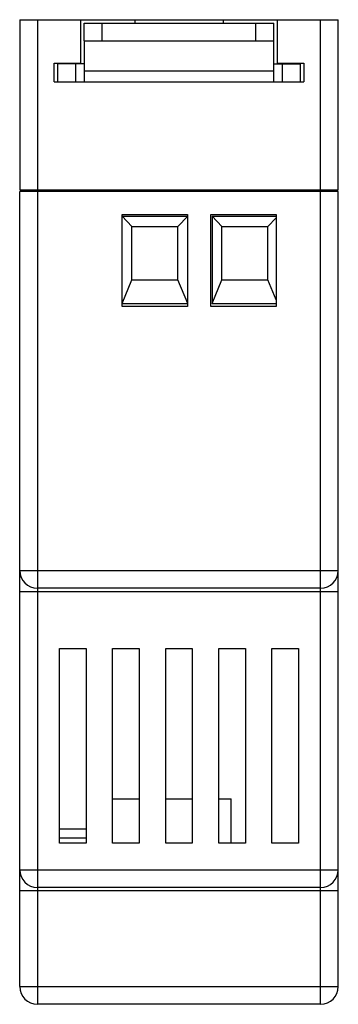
# Model space of a CAD drawing. Header units: millimetres. Extents: x 14 to 32, y 4.8 to 60.4.
import ezdxf

# ---------------------------------------------------------------- set-up
doc = ezdxf.new("R2010")
doc.units = ezdxf.units.MM
doc.header["$LTSCALE"] = 4.230072
doc.layers.get('0').update_dxf_attribs({"linetype": 'CONTINUOUS'})

msp = doc.modelspace()

# ---------------------------------------------------------------- linework, layer by layer
at = {"color": 7}
for p, q in [((14.021, 60.405), (14.021, 50.805)), ((14.021, 60.405), (32.021, 60.405)), ((15.021, 60.405), (15.021, 50.805)), ((17.471, 57.955), (17.471, 60.405)), ((17.671, 59.205), (17.671, 60.205)), ((17.671, 60.205), (28.371, 60.205)), ((18.671, 60.205), (18.671, 59.205)), ((20.521, 60.405), (20.521, 60.205)), ((25.521, 60.405), (25.521, 60.205)), ((27.371, 59.205), (27.371, 60.205)), ((28.371, 56.905), (28.371, 60.205)), ((28.571, 60.405), (28.571, 57.955)), ((31.022, 50.805), (31.022, 60.405)), ((32.021, 50.805), (32.021, 60.405)), ((17.671, 59.205), (28.371, 59.205)), ((17.671, 59.198), (17.671, 56.905)), ((28.371, 59.198), (17.671, 59.198)), ((15.971, 56.905), (15.971, 57.955)), ((15.971, 57.955), (17.471, 57.955)), ((16.171, 56.905), (16.171, 57.905)), ((17.671, 57.905), (16.171, 57.905)), ((17.171, 57.905), (17.171, 56.905)), ((28.371, 57.905), (29.871, 57.905)), ((28.571, 57.955), (30.071, 57.955)), ((28.871, 56.905), (28.871, 57.905)), ((29.871, 57.905), (29.871, 56.905)), ((30.071, 57.955), (30.071, 56.905)), ((17.671, 57.523), (28.371, 57.523)), ((15.971, 56.905), (30.071, 56.905)), ((14.021, 50.805), (32.021, 50.805)), ((14.021, 5.805), (14.021, 50.705)), ((32.021, 50.705), (14.021, 50.705)), ((15.021, 50.705), (15.021, 4.805)), ((15.246, 50.705), (15.246, 50.805)), ((30.796, 50.705), (30.796, 50.805)), ((31.021, 4.805), (31.021, 50.705)), ((32.021, 5.805), (32.021, 50.705)), ((19.811, 44.205), (19.811, 49.405)), ((19.811, 49.405), (23.511, 49.405)), ((20.361, 48.725), (19.811, 49.307)), ((19.811, 49.307), (23.512, 49.307)), ((22.961, 48.725), (23.512, 49.307)), ((23.511, 49.405), (23.511, 44.205)), ((24.811, 44.205), (24.811, 49.405)), ((24.811, 49.405), (28.511, 49.405)), ((24.891, 49.307), (24.891, 44.384)), ((25.441, 48.725), (24.891, 49.307)), ((24.891, 49.307), (28.511, 49.307)), ((28.041, 48.725), (28.511, 49.222)), ((28.511, 49.405), (28.511, 44.205)), ((20.361, 45.725), (20.361, 48.725)), ((20.361, 48.725), (22.961, 48.725)), ((22.961, 45.725), (22.961, 48.725)), ((25.441, 45.725), (25.441, 48.725)), ((25.441, 48.725), (28.041, 48.725)), ((28.041, 45.725), (28.041, 48.725)), ((19.811, 44.384), (20.361, 45.725)), ((20.361, 45.725), (22.961, 45.725)), ((23.512, 44.384), (22.961, 45.725)), ((24.891, 44.384), (25.441, 45.725)), ((25.441, 45.725), (28.041, 45.725)), ((28.511, 44.58), (28.041, 45.725)), ((19.811, 44.384), (23.512, 44.384)), ((23.511, 44.205), (19.811, 44.205)), ((28.511, 44.205), (24.811, 44.205)), ((24.891, 44.384), (28.511, 44.384)), ((14.021, 29.305), (32.021, 29.305)), ((32.021, 28.105), (14.021, 28.105)), ((31.021, 28.305), (15.021, 28.305)), ((16.271, 24.905), (17.771, 24.905)), ((16.271, 13.905), (16.271, 24.905)), ((17.771, 24.905), (17.771, 13.905)), ((19.271, 24.905), (20.771, 24.905)), ((19.271, 13.905), (19.271, 24.905)), ((20.771, 24.905), (20.771, 13.905)), ((22.271, 24.905), (23.771, 24.905)), ((22.271, 13.905), (22.271, 24.905)), ((23.771, 24.905), (23.771, 13.905)), ((25.271, 24.905), (26.771, 24.905)), ((25.271, 13.905), (25.271, 24.905)), ((26.771, 24.905), (26.771, 13.905)), ((28.271, 24.905), (29.771, 24.905)), ((28.271, 13.905), (28.271, 24.905)), ((29.771, 24.905), (29.771, 13.905)), ((19.271, 16.405), (20.771, 16.405)), ((22.271, 16.405), (23.771, 16.405)), ((25.271, 16.405), (25.971, 16.405)), ((25.971, 13.905), (25.971, 16.405)), ((16.271, 14.705), (17.771, 14.705)), ((16.271, 14.205), (17.771, 14.205)), ((17.771, 13.905), (16.271, 13.905)), ((20.771, 13.905), (19.271, 13.905)), ((23.771, 13.905), (22.271, 13.905)), ((26.771, 13.905), (25.271, 13.905)), ((29.771, 13.905), (28.271, 13.905)), ((14.021, 12.405), (32.021, 12.405)), ((32.021, 11.205), (14.021, 11.205)), ((31.021, 11.405), (15.021, 11.405)), ((14.021, 5.805), (32.021, 5.805)), ((31.021, 4.805), (15.021, 4.805))]:
    msp.add_line(p, q, dxfattribs=at)
for centre, start, end in [((15.021, 29.305), 180, 270), ((31.021, 29.305), 270, 360), ((15.021, 12.405), 180, 270), ((31.021, 12.405), 270, 360), ((15.021, 5.805), 180, 270), ((31.021, 5.805), 270, 360)]:
    msp.add_arc(centre, 1, start, end, dxfattribs=at)

doc.saveas('drawing.dxf')
